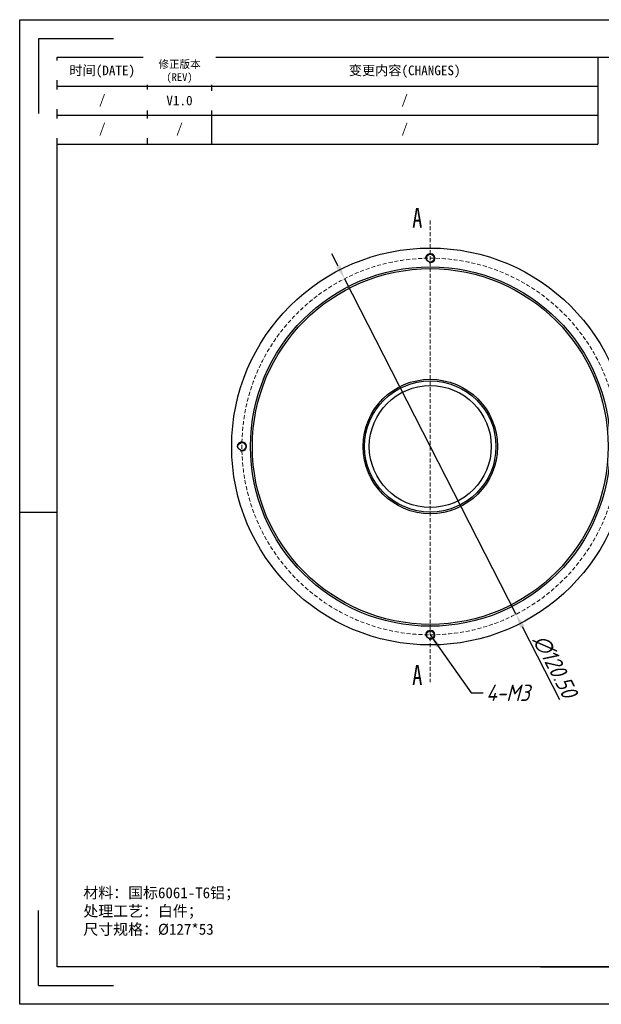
# Model space of a CAD drawing. Header units: inches. Extents: x -5 to 440, y -603 to -288.
# Tile 1 of 3: x -5 to 181, y -603 to -288. Entities that reach past the tile are written whole.
import ezdxf
from ezdxf.enums import TextEntityAlignment as Align

# ---------------------------------------------------------------- set-up
doc = ezdxf.new("R2010")
doc.units = ezdxf.units.IN
doc.linetypes.add('HIDDEN', pattern=[1.905, 1.27, -0.635])
doc.layers.add('尺寸', color=7, linetype='Continuous')
doc.styles.add('gb-s', font='gbeitc.shx', dxfattribs={"bigfont": 'gbcbig.shx'})
doc.styles.add('SLDTEXTSTYLE0', font='TXT', dxfattribs={"width": 0.75})
doc.styles.add('宋体', font='txt')
doc.dimstyles.new('gb', dxfattribs={"dimscale": 1.5, "dimtxt": 3.5, "dimasz": 3, "dimexe": 2.25, "dimexo": 2, "dimtad": 1, "dimzin": 0, "dimdsep": 46, "dimtxsty": 'gb-s', "dimcen": 2.5, "dimazin": 0, "dimtfac": 1, "dimtmove": 0, "dimatfit": 3, "dimfxl": 1, "dimtzin": 0, "dimarcsym": 0})

# ---------------------------------------------------------------- blocks, each defined once
blk = doc.blocks.new('*D3')
at = {"color": 0, "lineweight": -2, "transparency": 16777216}
for p, q in [((96.58, -366.49), (94.53, -362.48)), ((98.63, -370.49), (153.43, -477.81)), ((167.44, -505.24), (155.48, -481.82))]:
    blk.add_line(p, q, dxfattribs=at)
at = {"color": 0, "transparency": 16777216}
for points in [[(97.25, -366.15), (95.91, -366.83), (98.63, -370.49)], [(156.15, -481.48), (154.81, -482.16), (153.43, -477.81)]]:
    blk.add_solid(points, dxfattribs=at)
at = {"layer": 'Defpoints', "color": 0, "transparency": 16777216}
for p in [(98.63, -370.49), (153.43, -477.81)]:
    blk.add_point(p, dxfattribs=at)
at = {"color": 0, "transparency": 16777216, "insert": (165.93, -494.45), "char_height": 5.25, "attachment_point": 5, "rotation": 297.0533, "style": 'gb-s'}
blk.add_mtext('∅120.50', dxfattribs=at)
blk = doc.blocks.new('工程图外发客户模板')
at = {"lineweight": -3}
for p, q in [((1882.1, 1633.7), (2098.61, 1633.7)), ((1882.1, 1480.61), (1882.1, 1633.7)), ((1885.02, 1630.78), (1885.02, 1619.12)), ((1885.02, 1630.78), (1896.68, 1630.78)), ((1887.93, 1627.86), (2092.78, 1627.86)), ((1887.93, 1486.44), (1887.93, 1627.86)), ((1882.1, 1557.15), (1887.93, 1557.15)), ((1885.02, 1483.52), (1885.02, 1495.19)), ((2092.78, 1486.44), (1887.93, 1486.44)), ((1885.02, 1483.52), (1896.68, 1483.52)), ((2098.61, 1480.61), (1882.1, 1480.61))]:
    blk.add_line(p, q, dxfattribs=at)
at = {"layer": '尺寸'}
blk.add_line((1963.02, 1486.44), (1977.6, 1486.44), dxfattribs=at)
at = {"layer": '尺寸', "style": '宋体'}
for tag, p in [('BT', (2070.91, 1500.43)), ('ZTRY', (2000.04, 1496.43)), ('ZTRQ', (2018.04, 1496.43)), ('XH', (2070.91, 1496.43)), ('SHRY', (2000.04, 1492.43)), ('SHRQ', (2018.04, 1492.43)), ('BB', (2055.47, 1492.43)), ('BL', (2055.47, 1488.44))]:
    blk.add_attdef(tag, text='', height=2, dxfattribs=at).set_placement(p, align=Align.MIDDLE_CENTER)

msp = doc.modelspace()

# ---------------------------------------------------------------- linework, layer by layer
at = {"color": 1, "linetype": 'HIDDEN', "lineweight": 18}
msp.add_line((126.03, -351.807), (126.03, -499.496), dxfattribs=at)
at = {"color": 7, "linetype": 'Continuous', "lineweight": 25}
for centre, radius in [((126.03, -424.152), 63.5), ((126.03, -363.902), 1.25), ((126.03, -424.152), 57.5), ((126.03, -424.152), 56.9), ((126.03, -424.152), 21.5), ((126.03, -424.152), 21), ((126.03, -424.152), 19.5), ((65.78, -424.152), 1.25), ((126.03, -484.402), 1.25)]:
    msp.add_circle(centre, radius, dxfattribs=at)
at = {"color": 1, "linetype": 'HIDDEN', "lineweight": 18}
msp.add_circle((126.03, -424.152), 60.25, dxfattribs=at)
at = {"color": 7, "linetype": 'Continuous', "lineweight": 18}
for centre in [(126.03, -363.902), (65.78, -424.152), (126.03, -484.402)]:
    msp.add_arc(centre, 1.5, 255, 195, dxfattribs=at)
at = {"layer": '尺寸'}
for p, q in [((35.542, -299.603), (35.542, -327.381)), ((56.118, -299.603), (56.118, -327.381)), ((179.576, -299.603), (179.576, -327.381)), ((6.735, -308.863), (179.576, -308.863)), ((6.735, -318.122), (179.576, -318.122)), ((6.735, -327.381), (179.576, -327.381))]:
    msp.add_line(p, q, dxfattribs=at)

# ---------------------------------------------------------------- block references
at = {"layer": '尺寸', "xscale": 2.057633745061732, "yscale": 2.057633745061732, "zscale": 2.057633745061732}
msp.add_blockref('工程图外发客户模板', (-3877.937, -3649.152), dxfattribs=at)

# ---------------------------------------------------------------- texts
at = {"color": 1, "linetype": 'Continuous', "char_height": 6.35, "attachment_point": 1, "style": 'SLDTEXTSTYLE0'}
for insert in [(120.253, -347.838), (120.253, -494.063)]:
    msp.add_mtext('{\\fSimSun|b0|i0|c134|p2;A}', dxfattribs=dict(at, insert=insert))
at = {"insert": (143.907, -500.328), "char_height": 5.25, "attachment_point": 1, "style": 'gb-s'}
msp.add_mtext('4-M3', dxfattribs=at)
at = {"insert": (15.077, -565.174), "char_height": 3.5, "attachment_point": 1, "style": 'gb-s'}
msp.add_mtext_dynamic_manual_height_columns('{\\fSimSun|b0|i0|c134|p2;材料：国标6061-T6铝；\\P处理工艺：白件；\\P\\pxsm1,ql;尺寸规格：%%C127*53}', width=93.37088, gutter_width=17.5, heights=[-17.552], dxfattribs=at)
at = {"layer": '尺寸', "attachment_point": 5, "style": '宋体'}
for s, insert, char_height, width in [('变更内容(CHANGES)', (117.847, -304.233), 3.08645, 123.45802), ('/', (117.847, -313.492), 3.086, 123.45802), ('/', (45.83, -322.752), 3.086, 20.57634), ('/', (117.847, -322.752), 3.086, 123.45802)]:
    msp.add_mtext(s, dxfattribs=dict(at, insert=insert, char_height=char_height, width=width))

# ---------------------------------------------------------------- dimensions: what is measured, and where the dimension line sits
dim = msp.add_diameter_dim_2p(p1=(98.627, -370.495), p2=(153.433, -477.81), dimstyle='gb')
dim.commit()
dim.dimension.update_dxf_attribs({"geometry": '*D3', "text_midpoint": (162.76, -496.073), "dimtype": 163})

# ---------------------------------------------------------------- leaders
at = {"annotation_type": 0, "has_hookline": 1, "hookline_direction": 0, "text_width": 13.016}
msp.add_leader([(126.03, -484.402), (139.052, -502.953), (142.969, -502.953)], dimstyle='gb', override={"dimgap": 0.625, "dimtad": 0}, dxfattribs=at)

# ---------------------------------------------------------------- next in the draw order: texts
at = {"layer": '尺寸', "attachment_point": 5, "style": '宋体', "bg_fill": 2}
for s, insert, char_height, width in [('时间(DATE)', (21.138, -304.233), 3.0865, 28.80687), ('修正版本\\P(REV)', (45.83, -304.233), 2.4692, 20.57634), ('/', (21.138, -313.492), 3.086, 28.80687), ('V1.0', (45.83, -313.492), 3.0865, 20.57634), ('/', (21.138, -322.752), 3.086, 28.80687)]:
    msp.add_mtext(s, dxfattribs=dict(at, insert=insert, char_height=char_height, width=width))

doc.saveas('drawing.dxf')
